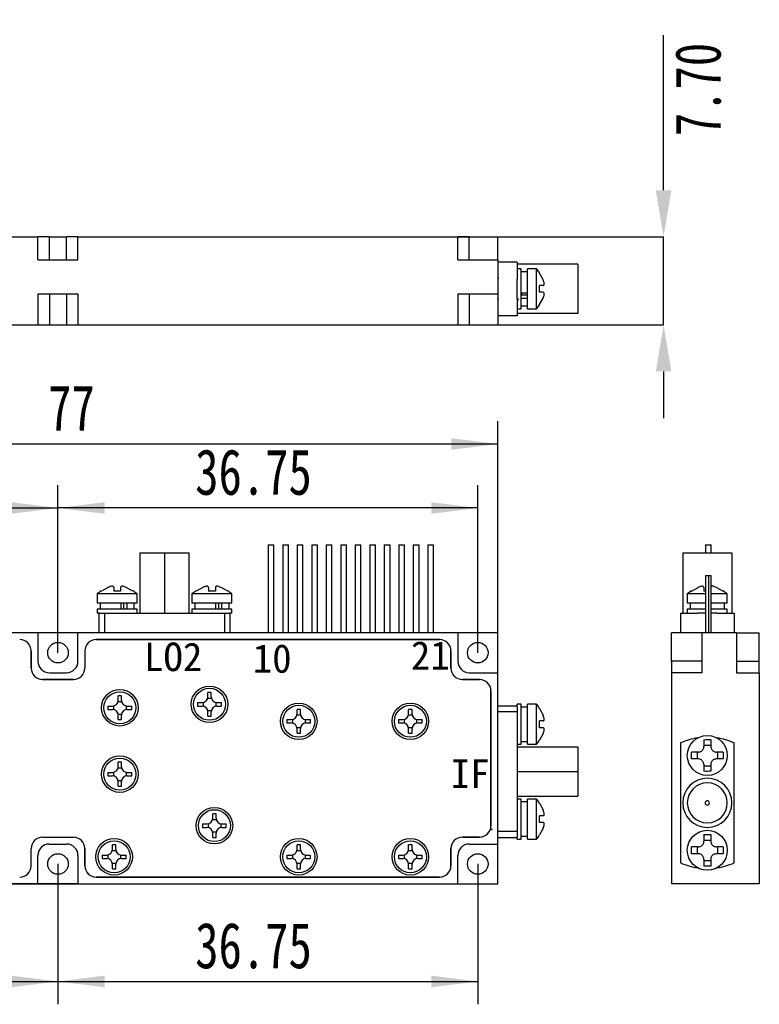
# Model space of a CAD drawing. Header units: millimetres. Extents: x 0 to 420, y 0 to 297.
# Tile 4 of 6: x 163 to 228, y 153 to 239. Entities that reach past the tile are written whole.
import ezdxf

# ---------------------------------------------------------------- set-up
doc = ezdxf.new("R2010")
doc.units = ezdxf.units.MM
doc.header["$PDSIZE"] = -1
doc.layers.add('图框文字', color=7, linetype='Continuous')
doc.styles.add('SLDTEXTSTYLE1', font='hyswlongfangsong.ttf')
doc.styles.get("Standard").update_dxf_attribs({"font": 'hyswlongfangsong.ttf'})
doc.dimstyles.new('SLDDIMSTYLE0', dxfattribs={"dimtxt": 4, "dimasz": 4.08, "dimexe": 0, "dimexo": 0.0625, "dimgap": 1, "dimtad": 2, "dimrnd": 1e-09, "dimzin": 12, "dimdsep": 46, "dimtxsty": 'SLDTEXTSTYLE1', "dimsah": 1, "dimcen": 0.09, "dimadec": 0, "dimazin": 3, "dimtfac": 1, "dimtofl": 0, "dimtmove": 0, "dimatfit": 3, "dimfxl": 1, "dimfrac": 2, "dimtolj": 1, "dimtzin": 12, "dimarcsym": 0})
doc.dimstyles.new('SLDDIMSTYLE2', dxfattribs={"dimtxt": 4, "dimasz": 4.08, "dimexe": 0, "dimexo": 0.0625, "dimgap": 1, "dimtad": 2, "dimrnd": 1e-09, "dimzin": 4, "dimdsep": 46, "dimtxsty": 'SLDTEXTSTYLE1', "dimsah": 1, "dimcen": 0.09, "dimadec": 0, "dimazin": 1, "dimtfac": 1, "dimtmove": 0, "dimatfit": 0, "dimfxl": 1, "dimfrac": 2, "dimtolj": 1, "dimtzin": 12, "dimarcsym": 0})

# ---------------------------------------------------------------- blocks, each defined once
blk = doc.blocks.new('_D')
at = {"layer": '图框文字', "transparency": 16777216}
for p, q in [((127.944, 185.474), (127.944, 203.998)), ((204.944, 185.474), (204.944, 203.998)), ((127.944, 201.998), (204.944, 201.998))]:
    blk.add_line(p, q, dxfattribs=at)
for points in [[(127.944, 201.998), (132.024, 201.49), (132.024, 202.506)], [(204.944, 201.998), (200.864, 202.506), (200.864, 201.49)]]:
    blk.add_solid(points, dxfattribs=at)
at = {"layer": '图框文字', "transparency": 16777216, "insert": (165.582, 207.154), "char_height": 4, "attachment_point": 1, "style": 'SLDTEXTSTYLE1'}
blk.add_mtext('77', dxfattribs=at)
blk = doc.blocks.new('_D_1')
at = {"layer": '图框文字', "transparency": 16777216}
for p, q in [((164.694, 185.474), (108.944, 185.474)), ((110.944, 185.474), (110.944, 163.474)), ((168.194, 163.474), (108.944, 163.474))]:
    blk.add_line(p, q, dxfattribs=at)
for points in [[(110.944, 185.474), (110.436, 181.394), (111.452, 181.394)], [(110.944, 163.474), (111.452, 167.554), (110.436, 167.554)]]:
    blk.add_solid(points, dxfattribs=at)
at = {"layer": '图框文字', "transparency": 16777216, "insert": (105.787, 171.864), "char_height": 4, "attachment_point": 1, "rotation": 90, "style": 'SLDTEXTSTYLE1'}
blk.add_mtext('22', dxfattribs=at)
blk = doc.blocks.new('_D_2')
at = {"layer": '图框文字', "transparency": 16777216}
for p, q in [((137.694, 165.224), (137.694, 152.939)), ((166.444, 165.224), (166.444, 152.939)), ((137.694, 154.939), (166.444, 154.939))]:
    blk.add_line(p, q, dxfattribs=at)
for points in [[(137.694, 154.939), (141.774, 154.431), (141.774, 155.447)], [(166.444, 154.939), (162.364, 155.447), (162.364, 154.431)]]:
    blk.add_solid(points, dxfattribs=at)
at = {"layer": '图框文字', "transparency": 16777216, "insert": (148.629, 160.095), "char_height": 4, "attachment_point": 1, "style": 'SLDTEXTSTYLE1'}
blk.add_mtext('28.75', dxfattribs=at)
blk = doc.blocks.new('_D_3')
at = {"layer": '图框文字', "transparency": 16777216}
for p, q in [((166.444, 165.224), (166.444, 152.939)), ((203.194, 165.224), (203.194, 152.939)), ((166.444, 154.939), (203.194, 154.939))]:
    blk.add_line(p, q, dxfattribs=at)
for points in [[(166.444, 154.939), (170.524, 154.431), (170.524, 155.447)], [(203.194, 154.939), (199.114, 155.447), (199.114, 154.431)]]:
    blk.add_solid(points, dxfattribs=at)
at = {"layer": '图框文字', "transparency": 16777216, "insert": (178.46, 160.095), "char_height": 4, "attachment_point": 1, "style": 'SLDTEXTSTYLE1'}
blk.add_mtext('36.75', dxfattribs=at)
blk = doc.blocks.new('_D_4')
at = {"layer": '图框文字', "transparency": 16777216}
for p, q in [((129.694, 183.724), (129.694, 198.393)), ((166.444, 183.724), (166.444, 198.393)), ((129.694, 196.393), (166.444, 196.393))]:
    blk.add_line(p, q, dxfattribs=at)
for points in [[(129.694, 196.393), (133.774, 195.885), (133.774, 196.901)], [(166.444, 196.393), (162.364, 196.901), (162.364, 195.885)]]:
    blk.add_solid(points, dxfattribs=at)
at = {"layer": '图框文字', "transparency": 16777216, "insert": (144.129, 201.549), "char_height": 4, "attachment_point": 1, "style": 'SLDTEXTSTYLE1'}
blk.add_mtext('36.75', dxfattribs=at)
blk = doc.blocks.new('_D_5')
at = {"layer": '图框文字', "transparency": 16777216}
for p, q in [((166.444, 183.724), (166.444, 198.393)), ((203.194, 183.724), (203.194, 198.393)), ((203.194, 196.393), (166.444, 196.393))]:
    blk.add_line(p, q, dxfattribs=at)
for points in [[(166.444, 196.393), (170.524, 195.885), (170.524, 196.901)], [(203.194, 196.393), (199.114, 196.901), (199.114, 195.885)]]:
    blk.add_solid(points, dxfattribs=at)
at = {"layer": '图框文字', "transparency": 16777216, "insert": (178.46, 201.549), "char_height": 4, "attachment_point": 1, "style": 'SLDTEXTSTYLE1'}
blk.add_mtext('36.75', dxfattribs=at)
blk = doc.blocks.new('_D_9')
at = {"layer": 'Defpoints', "color": 0, "transparency": 16777216}
for p in [(201.444, 220.128), (201.444, 212.428), (219.455, 212.428)]:
    blk.add_point(p, dxfattribs=at)
at = {"layer": '图框文字', "color": 0, "lineweight": -2, "transparency": 16777216}
for p, q in [((219.455, 224.208), (219.455, 237.785)), ((201.506, 220.128), (219.455, 220.128)), ((219.455, 212.428), (219.455, 220.128)), ((201.506, 212.428), (219.455, 212.428)), ((219.455, 208.348), (219.455, 204.268))]:
    blk.add_line(p, q, dxfattribs=at)
at = {"layer": '图框文字', "color": 0, "transparency": 16777216}
for points in [[(218.775, 224.208), (220.135, 224.208), (219.455, 220.128)], [(218.775, 208.348), (220.135, 208.348), (219.455, 212.428)]]:
    blk.add_solid(points, dxfattribs=at)
at = {"layer": '图框文字', "color": 0, "transparency": 16777216, "insert": (220.455, 233.037), "char_height": 4, "attachment_point": 2, "rotation": 90, "style": 'SLDTEXTSTYLE1'}
blk.add_mtext('\\A1;7.70', dxfattribs=at)

msp = doc.modelspace()

# ---------------------------------------------------------------- linework, layer by layer
at = {"color": 7, "linetype": 'Continuous', "lineweight": 25}
for p, q in [((139.444, 220.128), (164.694, 220.128)), ((164.694, 218.128), (164.694, 220.128)), ((165.694, 220.128), (164.694, 220.128)), ((165.694, 218.128), (165.694, 220.128)), ((165.694, 220.128), (167.194, 220.128)), ((167.194, 218.128), (167.194, 220.128)), ((168.194, 220.128), (167.194, 220.128)), ((168.194, 220.128), (201.444, 220.128)), ((168.194, 218.128), (168.194, 220.128)), ((201.444, 218.128), (201.444, 220.128)), ((202.444, 220.128), (201.444, 220.128)), ((202.444, 218.128), (202.444, 220.128)), ((202.444, 220.128), (204.944, 220.128)), ((204.944, 218.128), (204.944, 220.128)), ((164.694, 218.128), (168.194, 218.128)), ((201.444, 218.128), (204.944, 218.128)), ((204.944, 218.128), (204.944, 215.128)), ((206.644, 217.928), (204.944, 217.928)), ((206.644, 217.928), (206.644, 216.411)), ((211.944, 217.728), (206.644, 217.728)), ((206.994, 217.328), (206.644, 217.328)), ((206.994, 213.828), (206.994, 217.328)), ((208.344, 217.328), (207.544, 217.328)), ((207.544, 213.828), (207.544, 217.328)), ((208.344, 213.828), (208.344, 217.328)), ((211.944, 217.728), (211.944, 213.428)), ((206.644, 214.734), (206.644, 216.411)), ((207.544, 217.078), (206.994, 217.078)), ((208.582, 216.962), (208.583, 216.963)), ((208.904, 216.378), (208.582, 216.962)), ((208.904, 215.878), (208.582, 215.878)), ((168.194, 215.128), (164.694, 215.128)), ((164.694, 215.128), (164.694, 212.428)), ((165.694, 215.128), (165.694, 212.428)), ((167.194, 215.128), (167.194, 212.428)), ((168.194, 215.128), (168.194, 212.428)), ((204.944, 215.128), (201.444, 215.128)), ((201.444, 215.128), (201.444, 212.428)), ((202.444, 215.128), (202.444, 212.428)), ((204.944, 215.128), (204.944, 212.428)), ((206.644, 214.744), (206.644, 213.228)), ((206.994, 215.235), (207.544, 215.235)), ((207.544, 215.014), (206.994, 215.014)), ((207.544, 214.733), (206.994, 214.733)), ((207.023, 215.235), (207.035, 215.014)), ((208.904, 215.278), (208.582, 215.278)), ((208.582, 214.195), (208.904, 214.778)), ((206.644, 213.828), (206.994, 213.828)), ((206.994, 214.078), (207.544, 214.078)), ((207.544, 213.828), (208.344, 213.828)), ((206.644, 213.228), (204.944, 213.228)), ((211.944, 213.428), (206.644, 213.428)), ((139.444, 212.428), (164.694, 212.428)), ((164.694, 212.428), (165.694, 212.428)), ((165.694, 212.428), (167.194, 212.428)), ((167.194, 212.428), (168.194, 212.428)), ((168.194, 212.428), (201.444, 212.428)), ((201.444, 212.428), (202.444, 212.428)), ((202.444, 212.428), (204.944, 212.428)), ((184.849, 193.174), (184.849, 185.474)), ((184.849, 193.174), (185.349, 193.174)), ((185.349, 185.474), (185.349, 193.174)), ((186.119, 193.174), (186.119, 185.474)), ((186.119, 193.174), (186.619, 193.174)), ((186.619, 185.474), (186.619, 193.174)), ((187.389, 193.174), (187.389, 185.474)), ((187.389, 193.174), (187.889, 193.174)), ((187.889, 185.474), (187.889, 193.174)), ((188.659, 193.174), (188.659, 185.474)), ((188.659, 193.174), (189.159, 193.174)), ((189.159, 185.474), (189.159, 193.174)), ((189.929, 193.174), (189.929, 185.474)), ((189.929, 193.174), (190.429, 193.174)), ((190.429, 185.474), (190.429, 193.174)), ((191.199, 193.174), (191.199, 185.474)), ((191.199, 193.174), (191.699, 193.174)), ((191.699, 185.474), (191.699, 193.174)), ((192.469, 193.174), (192.469, 185.474)), ((192.469, 193.174), (192.969, 193.174)), ((192.969, 185.474), (192.969, 193.174)), ((193.739, 193.174), (193.739, 185.474)), ((193.739, 193.174), (194.239, 193.174)), ((194.239, 185.474), (194.239, 193.174)), ((195.009, 193.174), (195.009, 185.474)), ((195.009, 193.174), (195.509, 193.174)), ((195.509, 185.474), (195.509, 193.174)), ((196.279, 193.174), (196.279, 185.474)), ((196.279, 193.174), (196.779, 193.174)), ((196.779, 185.474), (196.779, 193.174)), ((197.549, 193.174), (197.549, 185.474)), ((197.549, 193.174), (198.049, 193.174)), ((198.049, 185.474), (198.049, 193.174)), ((198.819, 193.174), (198.819, 185.474)), ((198.819, 193.174), (199.319, 193.174)), ((199.319, 185.474), (199.319, 193.174)), ((223.136, 193.174), (223.136, 192.474)), ((223.136, 193.174), (223.386, 193.174)), ((223.386, 193.174), (223.636, 193.174)), ((223.636, 192.474), (223.636, 193.174)), ((173.624, 192.474), (173.624, 187.174)), ((173.624, 192.474), (175.774, 192.474)), ((175.774, 192.474), (175.774, 187.174)), ((175.774, 192.474), (177.924, 192.474)), ((177.924, 187.174), (177.924, 192.474)), ((221.136, 192.474), (221.136, 187.174)), ((221.136, 192.474), (225.436, 192.474)), ((225.436, 192.474), (225.436, 187.174)), ((223.136, 190.474), (223.136, 185.474)), ((223.136, 190.474), (223.386, 190.474)), ((223.386, 190.474), (223.386, 185.474)), ((223.386, 190.474), (223.636, 190.474)), ((223.636, 185.474), (223.636, 190.474)), ((169.874, 188.874), (169.874, 188.074)), ((173.374, 188.874), (169.874, 188.874)), ((170.24, 189.112), (170.239, 189.114)), ((170.824, 189.435), (170.24, 189.112)), ((171.324, 189.435), (171.324, 189.112)), ((171.924, 189.435), (171.924, 189.112)), ((173.007, 189.112), (172.424, 189.435)), ((173.374, 188.074), (173.374, 188.874)), ((178.174, 188.874), (178.174, 188.074)), ((181.674, 188.874), (178.174, 188.874)), ((178.54, 189.112), (178.539, 189.114)), ((179.124, 189.435), (178.54, 189.112)), ((179.624, 189.435), (179.624, 189.112)), ((180.224, 189.435), (180.224, 189.112)), ((181.307, 189.112), (180.724, 189.435)), ((181.674, 188.074), (181.674, 188.874)), ((221.536, 188.874), (221.536, 188.074)), ((223.136, 188.874), (221.536, 188.874)), ((221.903, 189.112), (221.902, 189.114)), ((221.903, 189.112), (222.486, 189.435)), ((222.986, 189.435), (222.986, 189.112)), ((225.036, 188.874), (223.636, 188.874)), ((224.086, 189.435), (224.67, 189.112)), ((225.036, 188.074), (225.036, 188.874)), ((173.374, 188.074), (169.874, 188.074)), ((170.124, 188.074), (170.124, 187.524)), ((171.967, 187.524), (171.967, 188.074)), ((172.188, 188.074), (172.188, 187.524)), ((172.469, 188.074), (172.469, 187.524)), ((173.124, 187.524), (173.124, 188.074)), ((181.674, 188.074), (178.174, 188.074)), ((178.424, 188.074), (178.424, 187.524)), ((180.267, 187.524), (180.267, 188.074)), ((180.488, 188.074), (180.488, 187.524)), ((180.769, 188.074), (180.769, 187.524)), ((181.424, 187.524), (181.424, 188.074)), ((223.136, 188.074), (221.536, 188.074)), ((221.786, 188.074), (221.786, 187.524)), ((225.036, 188.074), (223.636, 188.074)), ((224.786, 187.524), (224.786, 188.074)), ((169.874, 187.524), (169.874, 187.174)), ((173.374, 187.524), (169.874, 187.524)), ((170.084, 187.174), (169.874, 187.174)), ((170.024, 187.174), (170.024, 185.474)), ((170.084, 187.174), (170.526, 187.174)), ((170.526, 187.174), (170.526, 185.474)), ((170.526, 187.174), (181.022, 187.174)), ((171.967, 187.554), (172.188, 187.566)), ((173.374, 187.174), (173.374, 187.524)), ((178.174, 187.524), (178.174, 187.174)), ((181.674, 187.524), (178.174, 187.524)), ((180.267, 187.554), (180.488, 187.566)), ((181.022, 187.174), (181.022, 185.474)), ((181.022, 187.174), (181.463, 187.174)), ((181.674, 187.174), (181.463, 187.174)), ((181.524, 185.474), (181.524, 187.174)), ((181.674, 187.174), (181.674, 187.524)), ((220.936, 187.174), (220.936, 185.474)), ((220.936, 187.174), (222.454, 187.174)), ((221.536, 187.524), (221.536, 187.174)), ((223.136, 187.524), (221.536, 187.524)), ((223.136, 187.174), (222.454, 187.174)), ((225.036, 187.524), (223.636, 187.524)), ((224.119, 187.174), (223.636, 187.174)), ((224.119, 187.174), (225.636, 187.174)), ((225.036, 187.174), (225.036, 187.524)), ((225.636, 187.174), (225.636, 185.474)), ((164.694, 185.474), (131.444, 185.474)), ((164.694, 185.474), (164.694, 182.974)), ((168.194, 185.474), (164.694, 185.474)), ((201.444, 185.474), (168.194, 185.474)), ((168.194, 182.974), (168.194, 185.474)), ((201.444, 185.474), (201.444, 182.974)), ((204.944, 185.474), (201.444, 185.474)), ((204.944, 181.974), (204.944, 185.474)), ((220.136, 182.974), (220.136, 185.474)), ((222.836, 185.474), (220.136, 185.474)), ((222.836, 181.974), (222.836, 185.474)), ((225.836, 185.474), (222.836, 185.474)), ((225.836, 185.474), (225.836, 181.974)), ((225.836, 185.474), (227.836, 185.474)), ((227.836, 182.974), (227.836, 185.474)), ((199.844, 184.874), (169.794, 184.874)), ((169.794, 184.874), (199.844, 184.874)), ((164.094, 182.374), (164.094, 183.874)), ((164.094, 183.874), (164.094, 182.374)), ((168.794, 183.874), (168.794, 182.374)), ((168.794, 183.874), (168.794, 182.374)), ((200.844, 182.374), (200.844, 183.874)), ((200.844, 183.874), (200.844, 182.374)), ((222.836, 182.974), (220.136, 182.974)), ((220.136, 182.974), (220.136, 181.974)), ((225.836, 182.974), (227.836, 182.974)), ((227.836, 181.974), (227.836, 182.974)), ((165.694, 181.974), (167.194, 181.974)), ((202.444, 181.974), (204.944, 181.974)), ((204.944, 166.974), (204.944, 181.974)), ((220.136, 181.974), (220.136, 163.474)), ((222.836, 181.974), (220.136, 181.974)), ((225.836, 181.974), (227.836, 181.974)), ((227.836, 181.974), (227.836, 163.474)), ((167.794, 181.374), (165.094, 181.374)), ((165.094, 181.374), (167.794, 181.374)), ((203.344, 181.374), (201.844, 181.374)), ((201.844, 181.374), (203.344, 181.374)), ((179.859, 180.245), (179.559, 180.245)), ((179.559, 179.854), (179.559, 180.245)), ((179.859, 179.854), (179.859, 180.245)), ((204.344, 168.574), (204.344, 180.374)), ((204.344, 180.374), (204.344, 168.574)), ((171.699, 179.454), (172.019, 179.454)), ((172.009, 179.945), (171.709, 179.945)), ((171.709, 179.554), (171.709, 179.945)), ((172.009, 179.554), (172.009, 179.945)), ((178.669, 179.354), (179.059, 179.354)), ((178.669, 179.354), (178.669, 179.054)), ((179.159, 179.364), (179.159, 179.044)), ((179.549, 179.754), (179.87, 179.754)), ((180.259, 179.364), (180.259, 179.044)), ((180.359, 179.354), (180.75, 179.354)), ((180.75, 179.054), (180.75, 179.354)), ((170.818, 179.054), (171.209, 179.054)), ((170.818, 179.054), (170.818, 178.754)), ((170.818, 178.754), (171.209, 178.754)), ((171.309, 179.064), (171.309, 178.744)), ((172.409, 179.064), (172.409, 178.744)), ((172.509, 179.054), (172.9, 179.054)), ((172.509, 178.754), (172.9, 178.754)), ((172.9, 178.754), (172.9, 179.054)), ((178.669, 179.054), (179.059, 179.054)), ((179.549, 178.654), (179.87, 178.654)), ((179.559, 178.163), (179.559, 178.554)), ((179.859, 178.163), (179.859, 178.554)), ((180.359, 179.054), (180.75, 179.054)), ((187.671, 178.76), (187.371, 178.76)), ((187.371, 178.369), (187.371, 178.76)), ((187.671, 178.369), (187.671, 178.76)), ((197.44, 178.76), (197.14, 178.76)), ((197.14, 178.369), (197.14, 178.76)), ((197.44, 178.369), (197.44, 178.76)), ((206.644, 179.054), (204.944, 179.054)), ((206.644, 178.552), (204.944, 178.552)), ((206.994, 179.204), (206.644, 179.204)), ((206.644, 178.994), (206.644, 179.204)), ((206.644, 178.994), (206.644, 178.552)), ((206.644, 178.552), (206.644, 168.057)), ((206.994, 175.704), (206.994, 179.204)), ((207.544, 178.954), (206.994, 178.954)), ((208.344, 179.204), (207.544, 179.204)), ((207.544, 175.704), (207.544, 179.204)), ((208.344, 175.704), (208.344, 179.204)), ((208.582, 178.838), (208.583, 178.839)), ((208.582, 178.838), (208.904, 178.254)), ((171.699, 178.354), (172.019, 178.354)), ((171.709, 177.863), (171.709, 178.254)), ((171.709, 177.863), (172.009, 177.863)), ((172.009, 177.863), (172.009, 178.254)), ((179.559, 178.163), (179.859, 178.163)), ((186.48, 177.869), (186.871, 177.869)), ((186.48, 177.869), (186.48, 177.569)), ((186.971, 177.879), (186.971, 177.559)), ((187.361, 178.269), (187.681, 178.269)), ((188.071, 177.879), (188.071, 177.559)), ((188.171, 177.869), (188.562, 177.869)), ((188.562, 177.569), (188.562, 177.869)), ((196.249, 177.869), (196.64, 177.869)), ((196.249, 177.869), (196.249, 177.569)), ((196.74, 177.879), (196.74, 177.559)), ((197.13, 178.269), (197.45, 178.269)), ((197.84, 177.879), (197.84, 177.559)), ((197.94, 177.869), (198.331, 177.869)), ((198.331, 177.569), (198.331, 177.869)), ((208.904, 177.754), (208.582, 177.754)), ((186.48, 177.569), (186.871, 177.569)), ((187.361, 177.169), (187.681, 177.169)), ((187.371, 176.678), (187.371, 177.069)), ((187.671, 176.678), (187.671, 177.069)), ((188.171, 177.569), (188.562, 177.569)), ((196.249, 177.569), (196.64, 177.569)), ((197.13, 177.169), (197.45, 177.169)), ((197.14, 176.678), (197.14, 177.069)), ((197.44, 176.678), (197.44, 177.069)), ((197.94, 177.569), (198.331, 177.569)), ((208.904, 177.154), (208.582, 177.154)), ((187.371, 176.678), (187.671, 176.678)), ((197.14, 176.678), (197.44, 176.678)), ((206.994, 175.954), (207.544, 175.954)), ((208.904, 176.654), (208.582, 176.071)), ((222.986, 176.108), (222.986, 175.524)), ((223.586, 176.108), (223.586, 175.524)), ((206.644, 175.704), (206.994, 175.704)), ((211.944, 175.454), (206.644, 175.454)), ((207.544, 175.704), (208.344, 175.704)), ((211.944, 175.454), (211.944, 173.304)), ((220.936, 175.822), (220.936, 165.327)), ((222.486, 175.024), (221.903, 175.024)), ((222.386, 175.024), (222.386, 174.424)), ((222.986, 175.624), (223.586, 175.624)), ((224.67, 175.024), (224.086, 175.024)), ((224.186, 175.024), (224.186, 174.424)), ((225.636, 165.327), (225.636, 175.822)), ((222.486, 174.424), (221.903, 174.424)), ((224.67, 174.424), (224.086, 174.424)), ((171.699, 173.641), (172.019, 173.641)), ((172.009, 174.132), (171.709, 174.132)), ((171.709, 173.741), (171.709, 174.132)), ((172.009, 173.741), (172.009, 174.132)), ((211.944, 173.304), (206.644, 173.304)), ((211.944, 173.304), (211.944, 171.154)), ((222.986, 173.924), (222.986, 173.341)), ((222.986, 173.824), (223.586, 173.824)), ((223.586, 173.924), (223.586, 173.341)), ((170.818, 173.241), (171.209, 173.241)), ((170.818, 173.241), (170.818, 172.941)), ((170.818, 172.941), (171.209, 172.941)), ((171.309, 173.251), (171.309, 172.931)), ((171.699, 172.541), (172.019, 172.541)), ((171.709, 172.051), (171.709, 172.441)), ((172.009, 172.051), (172.009, 172.441)), ((172.409, 173.251), (172.409, 172.931)), ((172.509, 173.241), (172.9, 173.241)), ((172.509, 172.941), (172.9, 172.941)), ((172.9, 172.941), (172.9, 173.241)), ((171.709, 172.051), (172.009, 172.051)), ((206.644, 171.154), (211.944, 171.154)), ((206.994, 170.904), (206.644, 170.904)), ((206.994, 167.404), (206.994, 170.904)), ((208.344, 170.904), (207.544, 170.904)), ((207.544, 167.404), (207.544, 170.904)), ((208.344, 167.404), (208.344, 170.904)), ((207.544, 170.654), (206.994, 170.654)), ((208.582, 170.538), (208.583, 170.539)), ((208.582, 170.538), (208.904, 169.954)), ((179.977, 169.13), (180.297, 169.13)), ((180.287, 169.62), (179.987, 169.62)), ((179.987, 169.23), (179.987, 169.62)), ((180.287, 169.23), (180.287, 169.62)), ((208.904, 169.454), (208.582, 169.454)), ((179.096, 168.73), (179.487, 168.73)), ((179.096, 168.73), (179.096, 168.43)), ((179.096, 168.43), (179.487, 168.43)), ((179.587, 168.74), (179.587, 168.419)), ((180.687, 168.74), (180.687, 168.419)), ((180.787, 168.73), (181.178, 168.73)), ((180.787, 168.43), (181.178, 168.43)), ((181.178, 168.43), (181.178, 168.73)), ((208.904, 168.854), (208.582, 168.854)), ((208.904, 168.354), (208.582, 167.771)), ((165.094, 167.574), (167.794, 167.574)), ((165.094, 167.574), (167.794, 167.574)), ((179.977, 168.03), (180.297, 168.03)), ((179.987, 167.539), (179.987, 167.93)), ((179.987, 167.539), (180.287, 167.539)), ((180.287, 167.539), (180.287, 167.93)), ((201.844, 167.574), (203.344, 167.574)), ((203.344, 167.574), (201.844, 167.574)), ((206.644, 168.057), (204.944, 168.057)), ((204.944, 167.554), (206.644, 167.554)), ((206.644, 168.057), (206.644, 167.615)), ((206.644, 167.404), (206.644, 167.615)), ((206.644, 167.404), (206.994, 167.404)), ((206.994, 167.654), (207.544, 167.654)), ((207.544, 167.404), (208.344, 167.404)), ((222.986, 167.808), (222.986, 167.224)), ((222.986, 167.324), (223.586, 167.324)), ((223.586, 167.808), (223.586, 167.224)), ((164.094, 165.074), (164.094, 166.574)), ((164.094, 165.074), (164.094, 166.574)), ((165.694, 166.974), (167.194, 166.974)), ((168.794, 166.574), (168.794, 165.074)), ((168.794, 165.074), (168.794, 166.574)), ((171.199, 166.402), (171.519, 166.402)), ((171.509, 166.893), (171.209, 166.893)), ((171.209, 166.502), (171.209, 166.893)), ((171.509, 166.502), (171.509, 166.893)), ((187.361, 166.402), (187.681, 166.402)), ((187.671, 166.893), (187.371, 166.893)), ((187.371, 166.502), (187.371, 166.893)), ((187.671, 166.502), (187.671, 166.893)), ((197.13, 166.402), (197.45, 166.402)), ((197.44, 166.893), (197.14, 166.893)), ((197.14, 166.502), (197.14, 166.893)), ((197.44, 166.502), (197.44, 166.893)), ((200.844, 165.074), (200.844, 166.574)), ((200.844, 166.574), (200.844, 165.074)), ((202.444, 166.974), (204.944, 166.974)), ((204.944, 163.474), (204.944, 166.974)), ((222.486, 166.724), (221.903, 166.724)), ((222.386, 166.724), (222.386, 166.124)), ((224.67, 166.724), (224.086, 166.724)), ((224.186, 166.724), (224.186, 166.124)), ((164.694, 163.474), (164.694, 165.974)), ((168.194, 165.974), (168.194, 163.474)), ((170.318, 166.002), (170.709, 166.002)), ((170.318, 166.002), (170.318, 165.702)), ((170.318, 165.702), (170.709, 165.702)), ((170.809, 166.012), (170.809, 165.692)), ((171.909, 166.012), (171.909, 165.692)), ((172.009, 166.002), (172.4, 166.002)), ((172.009, 165.702), (172.4, 165.702)), ((172.4, 165.702), (172.4, 166.002)), ((186.48, 166.002), (186.871, 166.002)), ((186.48, 166.002), (186.48, 165.702)), ((186.48, 165.702), (186.871, 165.702)), ((186.971, 166.012), (186.971, 165.692)), ((188.071, 166.012), (188.071, 165.692)), ((188.171, 166.002), (188.562, 166.002)), ((188.171, 165.702), (188.562, 165.702)), ((188.562, 165.702), (188.562, 166.002)), ((196.249, 166.002), (196.64, 166.002)), ((196.249, 166.002), (196.249, 165.702)), ((196.249, 165.702), (196.64, 165.702)), ((196.74, 166.012), (196.74, 165.692)), ((197.84, 166.012), (197.84, 165.692)), ((197.94, 166.002), (198.331, 166.002)), ((197.94, 165.702), (198.331, 165.702)), ((198.331, 165.702), (198.331, 166.002)), ((201.444, 163.474), (201.444, 165.974)), ((222.486, 166.124), (221.903, 166.124)), ((222.986, 165.624), (222.986, 165.041)), ((222.986, 165.524), (223.586, 165.524)), ((223.586, 165.624), (223.586, 165.041)), ((224.67, 166.124), (224.086, 166.124)), ((171.199, 165.302), (171.519, 165.302)), ((171.209, 164.812), (171.209, 165.202)), ((171.209, 164.812), (171.509, 164.812)), ((171.509, 164.812), (171.509, 165.202)), ((187.361, 165.302), (187.681, 165.302)), ((187.371, 164.812), (187.371, 165.202)), ((187.371, 164.812), (187.671, 164.812)), ((187.671, 164.812), (187.671, 165.202)), ((197.13, 165.302), (197.45, 165.302)), ((197.14, 164.812), (197.14, 165.202)), ((197.14, 164.812), (197.44, 164.812)), ((197.44, 164.812), (197.44, 165.202)), ((169.794, 164.074), (199.844, 164.074)), ((199.844, 164.074), (169.794, 164.074)), ((139.444, 163.474), (164.694, 163.474)), ((164.694, 163.474), (168.194, 163.474)), ((168.194, 163.474), (201.444, 163.474)), ((201.444, 163.474), (204.944, 163.474)), ((227.836, 163.474), (220.136, 163.474))]:
    msp.add_line(p, q, dxfattribs=at)
for centre, radius in [((166.444, 183.724), 0.9), ((203.194, 183.724), 0.9), ((171.859, 178.904), 1.6), ((171.859, 178.904), 1.4), ((179.709, 179.204), 1.6), ((179.709, 179.204), 1.4), ((187.521, 177.719), 1.6), ((197.29, 177.719), 1.6), ((187.521, 177.719), 1.4), ((197.29, 177.719), 1.4), ((223.286, 174.724), 1.75), ((171.859, 173.091), 1.6), ((171.859, 173.091), 1.4), ((180.137, 168.58), 1.6), ((180.137, 168.58), 1.4), ((223.286, 166.424), 1.75), ((171.359, 165.852), 1.6), ((171.359, 165.852), 1.4), ((187.521, 165.852), 1.6), ((187.521, 165.852), 1.4), ((197.29, 165.852), 1.6), ((197.29, 165.852), 1.4), ((166.444, 165.224), 0.9), ((203.194, 165.224), 0.9)]:
    msp.add_circle(centre, radius, dxfattribs=at)
for centre, radius, start, end in [((204.018, 213.997), 5.46, 33.01641, 37.59844), ((204.018, 217.159), 5.46, 322.40156, 326.99019), ((173.205, 184.549), 5.46, 123.01641, 127.59844), ((170.043, 184.549), 5.46, 52.40156, 56.99019), ((181.505, 184.549), 5.46, 123.01641, 127.59844), ((178.343, 184.549), 5.46, 52.40156, 56.99019), ((224.867, 184.549), 5.46, 123.01641, 127.59844), ((221.705, 184.549), 5.46, 52.40156, 56.99019), ((163.094, 183.874), 1, 0, 90), ((163.094, 183.874), 1, 0, 90), ((169.794, 183.874), 1, 90, 180), ((169.794, 183.874), 1, 90, 180), ((199.844, 183.874), 1, 0, 90), ((199.844, 183.874), 1, 0, 90), ((165.694, 182.974), 1, 180, 270), ((167.194, 182.974), 1, 270, 0), ((202.444, 182.974), 1, 180, 270), ((165.094, 182.374), 1, 180, 270), ((165.094, 182.374), 1, 180, 270), ((167.794, 182.374), 1, 270, 0), ((167.794, 182.374), 1, 270, 0), ((201.844, 182.374), 1, 180, 270), ((201.844, 182.374), 1, 180, 270), ((203.344, 180.374), 1, 0, 90), ((203.344, 180.374), 1, 0, 90), ((171.209, 179.554), 0.5, 270, 0), ((172.509, 179.554), 0.5, 180, 270), ((179.059, 179.854), 0.5, 270, 0), ((180.359, 179.854), 0.5, 180, 270), ((171.209, 178.254), 0.5, 0, 90), ((172.509, 178.254), 0.5, 90, 180), ((179.059, 178.554), 0.5, 0, 90), ((180.359, 178.554), 0.5, 90, 180), ((204.018, 175.873), 5.46, 33.01641, 37.59844), ((186.871, 178.369), 0.5, 270, 0), ((188.171, 178.369), 0.5, 180, 270), ((196.64, 178.369), 0.5, 270, 0), ((197.94, 178.369), 0.5, 180, 270), ((186.871, 177.069), 0.5, 0, 90), ((188.171, 177.069), 0.5, 90, 180), ((196.64, 177.069), 0.5, 0, 90), ((197.94, 177.069), 0.5, 90, 180), ((204.018, 179.036), 5.46, 322.40156, 326.99019), ((223.286, 170.574), 5.75, 98.32175, 114.12292), ((223.286, 170.574), 5.75, 65.87708, 81.67825), ((171.209, 173.741), 0.5, 270, 0), ((172.509, 173.741), 0.5, 180, 270), ((171.209, 172.441), 0.5, 0, 90), ((172.509, 172.441), 0.5, 90, 180), ((223.286, 170.574), 2.15, 0, 180), ((223.286, 170.574), 1.75, 0, 180), ((204.018, 167.573), 5.46, 33.01641, 37.59844), ((223.286, 170.574), 0.19, 0, 180), ((223.286, 170.574), 2.15, 180, 0), ((223.286, 170.574), 1.75, 180, 0), ((223.286, 170.574), 0.19, 180, 0), ((179.487, 169.23), 0.5, 270, 0), ((180.787, 169.23), 0.5, 180, 270), ((179.487, 167.93), 0.5, 0, 90), ((180.787, 167.93), 0.5, 90, 180), ((203.344, 168.574), 1, 270, 0), ((203.344, 168.574), 1, 270, 0), ((165.094, 166.574), 1, 90, 180), ((165.094, 166.574), 1, 90, 180), ((167.794, 166.574), 1, 0, 90), ((167.794, 166.574), 1, 0, 90), ((201.844, 166.574), 1, 90, 180), ((201.844, 166.574), 1, 90, 180), ((204.018, 170.736), 5.46, 322.40156, 326.99019), ((165.694, 165.974), 1, 90, 180), ((167.194, 165.974), 1, 0, 90), ((170.709, 166.502), 0.5, 270, 0), ((172.009, 166.502), 0.5, 180, 270), ((186.871, 166.502), 0.5, 270, 0), ((188.171, 166.502), 0.5, 180, 270), ((196.64, 166.502), 0.5, 270, 0), ((197.94, 166.502), 0.5, 180, 270), ((202.444, 165.974), 1, 90, 180), ((170.709, 165.202), 0.5, 0, 90), ((172.009, 165.202), 0.5, 90, 180), ((186.871, 165.202), 0.5, 0, 90), ((188.171, 165.202), 0.5, 90, 180), ((196.64, 165.202), 0.5, 0, 90), ((197.94, 165.202), 0.5, 90, 180), ((163.094, 165.074), 1, 270, 0), ((163.094, 165.074), 1, 270, 0), ((169.794, 165.074), 1, 180, 270), ((169.794, 165.074), 1, 180, 270), ((199.844, 165.074), 1, 270, 0), ((199.844, 165.074), 1, 270, 0), ((223.286, 170.574), 5.75, 245.87708, 261.67825), ((223.286, 170.574), 5.75, 278.32175, 294.12292)]:
    msp.add_arc(centre, radius, start, end, dxfattribs=at)
for points, knots in [([(205.009, 216.561), (204.995, 216.537), (204.973, 216.5), (204.951, 216.463), (204.944, 216.45)], [0, 0, 0, 0, 0.647694, 1, 1, 1, 1]), ([(208.904, 215.878), (208.928, 215.883), (208.971, 215.892), (209.009, 215.963), (209.012, 216.063), (208.984, 216.184), (208.944, 216.291), (208.914, 216.357), (208.904, 216.378)], [0, 0, 0, 0, 0.213862, 0.393634, 0.574217, 0.736903, 0.912001, 1, 1, 1, 1]), ([(208.582, 215.278), (208.592, 215.471), (208.602, 215.671), (208.582, 215.87), (208.582, 215.878)], [0, 0, 0, 0, 0.9587009, 1, 1, 1, 1]), ([(204.944, 214.649), (204.948, 214.656), (204.968, 214.69), (204.987, 214.724), (205.003, 214.75)], [0, 0, 0, 0, 0.222273, 1, 1, 1, 1]), ([(206.587, 214.75), (206.6, 214.75), (206.626, 214.75), (206.652, 214.75), (206.665, 214.75)], [0, 0, 0, 0, 0.509996, 1, 1, 1, 1]), ([(206.663, 214.754), (206.679, 214.726), (206.71, 214.673), (206.74, 214.62), (206.754, 214.596)], [0, 0, 0, 0, 0.5453337, 1, 1, 1, 1]), ([(208.904, 214.778), (208.928, 214.832), (208.971, 214.931), (209.009, 215.069), (209.012, 215.175), (208.984, 215.245), (208.944, 215.275), (208.914, 215.277), (208.904, 215.278)], [0, 0, 0, 0, 0.213862, 0.393634, 0.574217, 0.736903, 0.912001, 1, 1, 1, 1]), ([(208.583, 214.194), (208.587, 214.191), (208.593, 214.188), (208.582, 214.194), (208.582, 214.195)], [0, 0, 0, 0, 0.917453, 1, 1, 1, 1]), ([(171.324, 189.435), (171.319, 189.459), (171.31, 189.502), (171.239, 189.539), (171.139, 189.543), (171.018, 189.514), (170.911, 189.475), (170.846, 189.445), (170.824, 189.435)], [0, 0, 0, 0, 0.213862, 0.393634, 0.574217, 0.736903, 0.912001, 1, 1, 1, 1]), ([(171.924, 189.112), (171.731, 189.122), (171.531, 189.133), (171.332, 189.113), (171.324, 189.112)], [0, 0, 0, 0, 0.958701, 1, 1, 1, 1]), ([(172.424, 189.435), (172.37, 189.459), (172.271, 189.502), (172.133, 189.539), (172.027, 189.543), (171.957, 189.514), (171.927, 189.475), (171.925, 189.445), (171.924, 189.435)], [0, 0, 0, 0, 0.213862, 0.393634, 0.574217, 0.736903, 0.912001, 1, 1, 1, 1]), ([(173.008, 189.114), (173.011, 189.118), (173.014, 189.123), (173.008, 189.113), (173.007, 189.112)], [0, 0, 0, 0, 0.917453, 1, 1, 1, 1]), ([(179.624, 189.435), (179.619, 189.459), (179.61, 189.502), (179.539, 189.539), (179.439, 189.543), (179.318, 189.514), (179.211, 189.475), (179.146, 189.445), (179.124, 189.435)], [0, 0, 0, 0, 0.2138622, 0.3936336, 0.574217, 0.736903, 0.9120015, 1, 1, 1, 1]), ([(180.224, 189.112), (180.031, 189.122), (179.831, 189.133), (179.632, 189.113), (179.624, 189.112)], [0, 0, 0, 0, 0.958701, 1, 1, 1, 1]), ([(180.724, 189.435), (180.67, 189.459), (180.571, 189.502), (180.433, 189.539), (180.327, 189.543), (180.257, 189.514), (180.227, 189.475), (180.225, 189.445), (180.224, 189.435)], [0, 0, 0, 0, 0.213862, 0.393634, 0.574217, 0.736903, 0.912001, 1, 1, 1, 1]), ([(181.308, 189.114), (181.311, 189.118), (181.314, 189.123), (181.308, 189.113), (181.307, 189.112)], [0, 0, 0, 0, 0.917453, 1, 1, 1, 1]), ([(222.986, 189.435), (222.981, 189.459), (222.973, 189.502), (222.902, 189.539), (222.802, 189.543), (222.68, 189.514), (222.573, 189.475), (222.508, 189.445), (222.486, 189.435)], [0, 0, 0, 0, 0.213862, 0.393634, 0.574217, 0.736903, 0.912001, 1, 1, 1, 1]), ([(223.136, 189.114), (223.094, 189.116), (223.044, 189.118), (222.995, 189.113), (222.986, 189.112)], [0, 0, 0, 0, 0.834931, 1, 1, 1, 1]), ([(224.086, 189.435), (224.033, 189.459), (223.934, 189.502), (223.796, 189.539), (223.693, 189.544), (223.653, 189.524), (223.636, 189.516)], [0, 0, 0, 0, 0.300455, 0.553016, 0.806718, 1, 1, 1, 1]), ([(224.671, 189.114), (224.673, 189.118), (224.676, 189.123), (224.671, 189.113), (224.67, 189.112)], [0, 0, 0, 0, 0.917453, 1, 1, 1, 1]), ([(208.582, 177.154), (208.592, 177.347), (208.602, 177.547), (208.582, 177.746), (208.582, 177.754)], [0, 0, 0, 0, 0.958701, 1, 1, 1, 1]), ([(208.904, 177.754), (208.928, 177.759), (208.971, 177.768), (209.009, 177.839), (209.012, 177.939), (208.984, 178.061), (208.944, 178.167), (208.914, 178.233), (208.904, 178.254)], [0, 0, 0, 0, 0.213862, 0.393634, 0.574217, 0.736903, 0.912001, 1, 1, 1, 1]), ([(208.904, 176.654), (208.928, 176.708), (208.971, 176.807), (209.009, 176.945), (209.012, 177.051), (208.984, 177.122), (208.944, 177.151), (208.914, 177.154), (208.904, 177.154)], [0, 0, 0, 0, 0.2138622, 0.3936336, 0.574217, 0.736903, 0.9120015, 1, 1, 1, 1]), ([(208.583, 176.07), (208.587, 176.067), (208.593, 176.064), (208.582, 176.07), (208.582, 176.071)], [0, 0, 0, 0, 0.917453, 1, 1, 1, 1]), ([(222.986, 176.108), (223.179, 176.114), (223.379, 176.12), (223.578, 176.109), (223.586, 176.108)], [0, 0, 0, 0, 0.958701, 1, 1, 1, 1]), ([(221.903, 174.424), (221.897, 174.617), (221.891, 174.817), (221.902, 175.016), (221.903, 175.024)], [0, 0, 0, 0, 0.958701, 1, 1, 1, 1]), ([(222.486, 175.024), (222.54, 175.029), (222.639, 175.038), (222.777, 175.109), (222.883, 175.209), (222.953, 175.331), (222.983, 175.437), (222.985, 175.503), (222.986, 175.524)], [0, 0, 0, 0, 0.213862, 0.393634, 0.574217, 0.736903, 0.912001, 1, 1, 1, 1]), ([(223.586, 175.524), (223.591, 175.471), (223.6, 175.372), (223.671, 175.234), (223.771, 175.128), (223.892, 175.057), (223.999, 175.028), (224.064, 175.025), (224.086, 175.024)], [0, 0, 0, 0, 0.213862, 0.393634, 0.574217, 0.736903, 0.912001, 1, 1, 1, 1]), ([(224.67, 175.024), (224.676, 174.832), (224.682, 174.631), (224.671, 174.433), (224.67, 174.424)], [0, 0, 0, 0, 0.958701, 1, 1, 1, 1]), ([(222.986, 173.924), (222.981, 173.978), (222.973, 174.077), (222.902, 174.215), (222.802, 174.321), (222.68, 174.392), (222.573, 174.421), (222.508, 174.424), (222.486, 174.424)], [0, 0, 0, 0, 0.213862, 0.393634, 0.574217, 0.736903, 0.912001, 1, 1, 1, 1]), ([(224.086, 174.424), (224.033, 174.42), (223.934, 174.411), (223.795, 174.34), (223.69, 174.24), (223.619, 174.118), (223.59, 174.011), (223.587, 173.946), (223.586, 173.924)], [0, 0, 0, 0, 0.213862, 0.393634, 0.574217, 0.736903, 0.912001, 1, 1, 1, 1]), ([(223.586, 173.341), (223.394, 173.335), (223.193, 173.329), (222.995, 173.34), (222.986, 173.341)], [0, 0, 0, 0, 0.958701, 1, 1, 1, 1]), ([(208.904, 169.454), (208.928, 169.459), (208.971, 169.468), (209.009, 169.539), (209.012, 169.639), (208.984, 169.761), (208.944, 169.867), (208.914, 169.933), (208.904, 169.954)], [0, 0, 0, 0, 0.2138622, 0.3936336, 0.574217, 0.736903, 0.9120015, 1, 1, 1, 1]), ([(208.582, 168.854), (208.592, 169.047), (208.602, 169.247), (208.582, 169.446), (208.582, 169.454)], [0, 0, 0, 0, 0.958701, 1, 1, 1, 1]), ([(204.286, 168.326), (204.299, 168.326), (204.325, 168.326), (204.35, 168.326), (204.363, 168.326)], [0, 0, 0, 0, 0.519591, 1, 1, 1, 1]), ([(204.36, 168.331), (204.377, 168.302), (204.407, 168.25), (204.436, 168.199), (204.45, 168.176)], [0, 0, 0, 0, 0.557001, 1, 1, 1, 1]), ([(208.904, 168.354), (208.928, 168.408), (208.971, 168.507), (209.009, 168.645), (209.012, 168.751), (208.984, 168.822), (208.944, 168.851), (208.914, 168.854), (208.904, 168.854)], [0, 0, 0, 0, 0.213862, 0.393634, 0.574217, 0.736903, 0.912001, 1, 1, 1, 1]), ([(208.583, 167.77), (208.587, 167.767), (208.593, 167.764), (208.582, 167.77), (208.582, 167.771)], [0, 0, 0, 0, 0.917453, 1, 1, 1, 1]), ([(222.986, 167.808), (223.179, 167.814), (223.379, 167.82), (223.578, 167.809), (223.586, 167.808)], [0, 0, 0, 0, 0.958701, 1, 1, 1, 1]), ([(221.903, 166.124), (221.897, 166.317), (221.891, 166.517), (221.902, 166.716), (221.903, 166.724)], [0, 0, 0, 0, 0.958701, 1, 1, 1, 1]), ([(222.486, 166.724), (222.54, 166.729), (222.639, 166.738), (222.777, 166.809), (222.883, 166.909), (222.953, 167.031), (222.983, 167.137), (222.985, 167.203), (222.986, 167.224)], [0, 0, 0, 0, 0.213862, 0.393634, 0.574217, 0.736903, 0.912001, 1, 1, 1, 1]), ([(223.586, 167.224), (223.591, 167.171), (223.6, 167.072), (223.671, 166.934), (223.771, 166.828), (223.892, 166.757), (223.999, 166.728), (224.064, 166.725), (224.086, 166.724)], [0, 0, 0, 0, 0.213862, 0.393634, 0.574217, 0.736903, 0.912001, 1, 1, 1, 1]), ([(224.67, 166.724), (224.676, 166.532), (224.682, 166.331), (224.671, 166.133), (224.67, 166.124)], [0, 0, 0, 0, 0.958701, 1, 1, 1, 1]), ([(222.986, 165.624), (222.981, 165.678), (222.973, 165.777), (222.902, 165.915), (222.802, 166.021), (222.68, 166.092), (222.573, 166.121), (222.508, 166.124), (222.486, 166.124)], [0, 0, 0, 0, 0.213862, 0.393634, 0.574217, 0.736903, 0.912001, 1, 1, 1, 1]), ([(224.086, 166.124), (224.033, 166.12), (223.934, 166.111), (223.795, 166.04), (223.69, 165.94), (223.619, 165.818), (223.59, 165.711), (223.587, 165.646), (223.586, 165.624)], [0, 0, 0, 0, 0.213862, 0.393634, 0.574217, 0.736903, 0.912001, 1, 1, 1, 1]), ([(223.586, 165.041), (223.394, 165.035), (223.193, 165.029), (222.995, 165.04), (222.986, 165.041)], [0, 0, 0, 0, 0.958701, 1, 1, 1, 1])]:
    msp.add_open_spline(points, degree=3, knots=knots, dxfattribs=at)

# ---------------------------------------------------------------- texts
at = {"char_height": 2.5, "attachment_point": 1}
for s, insert in [('{\\fSimSun|b0|i0|c134|p2;LO2}', (173.978, 184.611)), ('{\\fSimSun|b0|i0|c134|p2;10}', (183.496, 184.469)), ('{\\fSimSun|b0|i0|c134|p2;21}', (197.338, 184.73)), ('{\\fSimSun|b0|i0|c134|p2;IF}', (200.827, 174.384))]:
    msp.add_mtext_dynamic_manual_height_columns(s, width=12.1849, gutter_width=12.5, heights=[1.184], dxfattribs=dict(at, insert=insert))

# ---------------------------------------------------------------- dimensions: what is measured, and where the dimension line sits
at = {"layer": '图框文字'}
for base, p1, p2, angle, dimstyle, picture, middle in [((219.455, 212.428), (201.444, 220.128), (201.444, 212.428), 90, 'SLDDIMSTYLE2', '_D_9', (219.455, 233.037)), ((166.444, 196.393), (203.194, 183.724), (166.444, 183.724), 0, 'SLDDIMSTYLE0', '_D_5', (182.84, 196.393)), ((110.944, 163.474), (164.694, 185.474), (168.194, 163.474), 90, 'SLDDIMSTYLE0', '_D_1', (110.944, 173.619)), ((166.444, 154.939), (137.694, 165.224), (166.444, 165.224), 0, 'SLDDIMSTYLE0', '_D_2', (153.01, 154.939))]:
    dim = msp.add_linear_dim(base=base, p1=p1, p2=p2, angle=angle, dimstyle=dimstyle, dxfattribs=at)
    dim.commit()
    dim.dimension.update_dxf_attribs({"geometry": picture, "text_midpoint": middle, "dimtype": 160})
for base, p1, p2, picture, middle in [((204.944, 201.998), (127.944, 185.474), (204.944, 185.474), '_D', (167.332, 201.998)), ((166.444, 196.393), (129.694, 183.724), (166.444, 183.724), '_D_4', (148.51, 196.393)), ((203.194, 154.939), (166.444, 165.224), (203.194, 165.224), '_D_3', (182.84, 154.939))]:
    dim = msp.add_linear_dim(base=base, p1=p1, p2=p2, dimstyle='SLDDIMSTYLE0', dxfattribs=at)
    dim.commit()
    dim.dimension.update_dxf_attribs({"geometry": picture, "text_midpoint": middle, "dimtype": 160})

doc.saveas('drawing.dxf')
